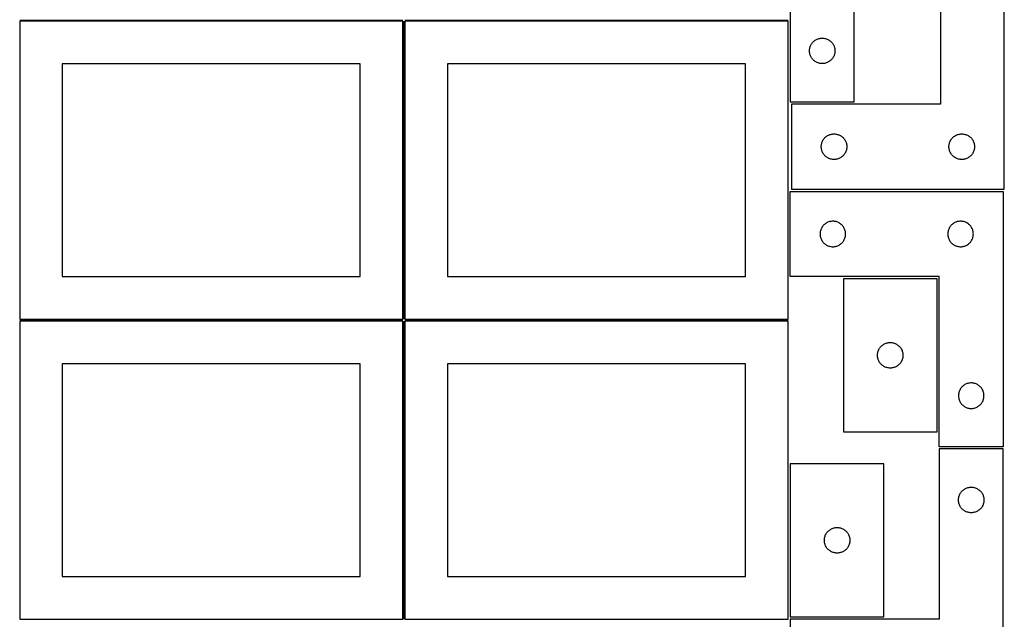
# Model space of a CAD drawing. Header units: millimetres. Extents: x 7 to 1243, y 7 to 2493.
# Tile 4 of 15: x 550 to 1243, y 429 to 852. Entities that reach past the tile are written whole.
import ezdxf

# ---------------------------------------------------------------- set-up
doc = ezdxf.new("R2010")
doc.units = ezdxf.units.MM
doc.layers.add('COMMON', color=5, linetype='CONTINUOUS', true_color=0x0000ff)
doc.layers.add('CUT', color=7, linetype='CONTINUOUS', true_color=0x000000)

msp = doc.modelspace()

# ---------------------------------------------------------------- linework, layer by layer
at = {"layer": 'COMMON'}
for p, q in [((549.583739, 851.791933), (819.583739, 851.791933)), ((820.333739, 851.041933), (820.333739, 641.062898)), ((821.08374, 851.812898), (1091.08374, 851.812898)), ((549.583739, 640.291932), (819.583739, 640.291932)), ((820.333739, 639.541932), (820.333739, 429.562897)), ((821.08374, 640.312897), (1091.08374, 640.312897))]:
    msp.add_line(p, q, dxfattribs=at)
at = {"layer": 'CUT'}
for p, q in [((1092.604729, 974.198514), (1092.604729, 794.198514)), ((1137.604729, 794.198514), (1137.604729, 914.198514)), ((1198.42132, 912.641329), (1198.42132, 792.641329)), ((1243.42132, 732.641329), (1243.42132, 912.641329)), ((819.583739, 851.041933), (549.583739, 851.041933)), ((549.583739, 851.041933), (549.583739, 641.041933)), ((819.583739, 641.041933), (819.583739, 851.041933)), ((1091.08374, 851.062898), (821.08374, 851.062898)), ((821.08374, 851.062898), (821.08374, 641.062898)), ((1091.08374, 641.062898), (1091.08374, 851.062898)), ((1106.411397, 832.527885), (1106.582358, 833.091469)), ((1106.582358, 833.091469), (1106.789813, 833.642665)), ((1106.789813, 833.642665), (1107.032874, 834.179112)), ((1107.032874, 834.179112), (1107.310501, 834.698514)), ((1107.310501, 834.698514), (1107.621503, 835.198646)), ((1107.621503, 835.198646), (1107.964549, 835.677366)), ((1107.964549, 835.677366), (1108.338171, 836.132626)), ((1108.338171, 836.132626), (1108.740768, 836.562475)), ((1108.740768, 836.562475), (1109.170617, 836.965072)), ((1109.170617, 836.965072), (1109.625876, 837.338694)), ((1109.625876, 837.338694), (1110.104597, 837.68174)), ((1110.104597, 837.68174), (1110.604729, 837.992742)), ((1110.604729, 837.992742), (1111.124131, 838.270368)), ((1111.124131, 838.270368), (1111.660578, 838.513429)), ((1111.660578, 838.513429), (1112.211774, 838.720885)), ((1112.211774, 838.720885), (1112.775358, 838.891846)), ((1112.775358, 838.891846), (1113.348916, 839.025581)), ((1113.348916, 839.025581), (1113.929993, 839.121517)), ((1113.929993, 839.121517), (1114.516101, 839.179244)), ((1114.516101, 839.179244), (1115.104729, 839.198514)), ((1115.104729, 839.198514), (1115.693357, 839.179244)), ((1115.693357, 839.179244), (1116.279465, 839.121517)), ((1116.279465, 839.121517), (1116.860542, 839.025581)), ((1116.860542, 839.025581), (1117.434101, 838.891846)), ((1117.434101, 838.891846), (1117.997684, 838.720885)), ((1117.997684, 838.720885), (1118.54888, 838.513429)), ((1118.54888, 838.513429), (1119.085327, 838.270368)), ((1119.085327, 838.270368), (1119.604729, 837.992742)), ((1119.604729, 837.992742), (1120.104861, 837.68174)), ((1120.104861, 837.68174), (1120.583582, 837.338694)), ((1120.583582, 837.338694), (1121.038841, 836.965072)), ((1121.038841, 836.965072), (1121.46869, 836.562475)), ((1121.46869, 836.562475), (1121.871287, 836.132626)), ((1121.871287, 836.132626), (1122.244909, 835.677366)), ((1122.244909, 835.677366), (1122.587956, 835.198646)), ((1122.587956, 835.198646), (1122.898958, 834.698514)), ((1122.898958, 834.698514), (1123.176584, 834.179112)), ((1123.176584, 834.179112), (1123.419645, 833.642665)), ((1123.419645, 833.642665), (1123.6271, 833.091469)), ((1123.6271, 833.091469), (1123.798062, 832.527885)), ((1106.104729, 830.198514), (1106.123999, 830.787142)), ((1106.123999, 829.609885), (1106.104729, 830.198514)), ((1106.123999, 830.787142), (1106.181725, 831.373249)), ((1106.181725, 829.023778), (1106.123999, 829.609885)), ((1106.181725, 831.373249), (1106.277662, 831.954327)), ((1106.277662, 828.442701), (1106.181725, 829.023778)), ((1106.277662, 831.954327), (1106.411397, 832.527885)), ((1106.411397, 827.869142), (1106.277662, 828.442701)), ((1106.582358, 827.305558), (1106.411397, 827.869142)), ((1106.789813, 826.754363), (1106.582358, 827.305558)), ((1107.032874, 826.217915), (1106.789813, 826.754363)), ((1107.310501, 825.698514), (1107.032874, 826.217915)), ((1107.621503, 825.198382), (1107.310501, 825.698514)), ((1122.898958, 825.698514), (1122.587956, 825.198382)), ((1123.176584, 826.217915), (1122.898958, 825.698514)), ((1123.419645, 826.754363), (1123.176584, 826.217915)), ((1123.6271, 827.305558), (1123.419645, 826.754363)), ((1123.798062, 827.869142), (1123.6271, 827.305558)), ((1123.798062, 832.527885), (1123.931797, 831.954327)), ((1123.931797, 828.442701), (1123.798062, 827.869142)), ((1123.931797, 831.954327), (1124.027733, 831.373249)), ((1124.027733, 829.023778), (1123.931797, 828.442701)), ((1124.027733, 831.373249), (1124.085459, 830.787142)), ((1124.085459, 829.609885), (1124.027733, 829.023778)), ((1124.085459, 830.787142), (1124.104729, 830.198514)), ((1124.104729, 830.198514), (1124.085459, 829.609885)), ((789.583739, 821.041933), (579.583739, 821.041933)), ((579.583739, 821.041933), (579.583739, 671.041933)), ((789.583739, 671.041933), (789.583739, 821.041933)), ((1061.08374, 821.062898), (851.08374, 821.062898)), ((851.08374, 821.062898), (851.08374, 671.062898)), ((1061.08374, 671.062898), (1061.08374, 821.062898)), ((1107.964549, 824.719661), (1107.621503, 825.198382)), ((1108.338171, 824.264401), (1107.964549, 824.719661)), ((1108.740768, 823.834553), (1108.338171, 824.264401)), ((1109.170617, 823.431955), (1108.740768, 823.834553)), ((1109.625876, 823.058334), (1109.170617, 823.431955)), ((1110.104597, 822.715287), (1109.625876, 823.058334)), ((1110.604729, 822.404285), (1110.104597, 822.715287)), ((1111.124131, 822.126659), (1110.604729, 822.404285)), ((1111.660578, 821.883598), (1111.124131, 822.126659)), ((1112.211774, 821.676142), (1111.660578, 821.883598)), ((1112.775358, 821.505181), (1112.211774, 821.676142)), ((1113.348916, 821.371446), (1112.775358, 821.505181)), ((1113.929993, 821.27551), (1113.348916, 821.371446)), ((1114.516101, 821.217783), (1113.929993, 821.27551)), ((1115.104729, 821.198514), (1114.516101, 821.217783)), ((1115.693357, 821.217783), (1115.104729, 821.198514)), ((1116.279465, 821.27551), (1115.693357, 821.217783)), ((1116.860542, 821.371446), (1116.279465, 821.27551)), ((1117.434101, 821.505181), (1116.860542, 821.371446)), ((1117.997684, 821.676142), (1117.434101, 821.505181)), ((1118.54888, 821.883598), (1117.997684, 821.676142)), ((1119.085327, 822.126659), (1118.54888, 821.883598)), ((1119.604729, 822.404285), (1119.085327, 822.126659)), ((1120.104861, 822.715287), (1119.604729, 822.404285)), ((1120.583582, 823.058334), (1120.104861, 822.715287)), ((1121.038841, 823.431955), (1120.583582, 823.058334)), ((1121.46869, 823.834553), (1121.038841, 823.431955)), ((1121.871287, 824.264401), (1121.46869, 823.834553)), ((1122.244909, 824.719661), (1121.871287, 824.264401)), ((1122.587956, 825.198382), (1122.244909, 824.719661)), ((1092.604729, 794.198514), (1137.604729, 794.198514)), ((1198.42132, 792.641329), (1093.42132, 792.641329)), ((1093.42132, 792.641329), (1093.42132, 732.641329)), ((1118.421188, 770.124555), (1118.92132, 770.435557)), ((1118.92132, 770.435557), (1119.440722, 770.713183)), ((1119.440722, 770.713183), (1119.977169, 770.956244)), ((1119.977169, 770.956244), (1120.528365, 771.1637)), ((1120.528365, 771.1637), (1121.091949, 771.334661)), ((1121.091949, 771.334661), (1121.665507, 771.468396)), ((1121.665507, 771.468396), (1122.246585, 771.564332)), ((1122.246585, 771.564332), (1122.832692, 771.622059)), ((1122.832692, 771.622059), (1123.42132, 771.641329)), ((1123.42132, 771.641329), (1124.009948, 771.622059)), ((1124.009948, 771.622059), (1124.596056, 771.564332)), ((1124.596056, 771.564332), (1125.177133, 771.468396)), ((1125.177133, 771.468396), (1125.750692, 771.334661)), ((1125.750692, 771.334661), (1126.314275, 771.1637)), ((1126.314275, 771.1637), (1126.865471, 770.956244)), ((1126.865471, 770.956244), (1127.401918, 770.713183)), ((1127.401918, 770.713183), (1127.92132, 770.435557)), ((1127.92132, 770.435557), (1128.421452, 770.124555)), ((1208.421188, 770.124555), (1208.92132, 770.435557)), ((1208.92132, 770.435557), (1209.440722, 770.713183)), ((1209.440722, 770.713183), (1209.977169, 770.956244)), ((1209.977169, 770.956244), (1210.528365, 771.1637)), ((1210.528365, 771.1637), (1211.091949, 771.334661)), ((1211.091949, 771.334661), (1211.665507, 771.468396)), ((1211.665507, 771.468396), (1212.246585, 771.564332)), ((1212.246585, 771.564332), (1212.832692, 771.622059)), ((1212.832692, 771.622059), (1213.42132, 771.641329)), ((1213.42132, 771.641329), (1214.009948, 771.622059)), ((1214.009948, 771.622059), (1214.596056, 771.564332)), ((1214.596056, 771.564332), (1215.177133, 771.468396)), ((1215.177133, 771.468396), (1215.750692, 771.334661)), ((1215.750692, 771.334661), (1216.314275, 771.1637)), ((1216.314275, 771.1637), (1216.865471, 770.956244)), ((1216.865471, 770.956244), (1217.401918, 770.713183)), ((1217.401918, 770.713183), (1217.92132, 770.435557)), ((1217.92132, 770.435557), (1218.421452, 770.124555)), ((1114.42132, 762.641329), (1114.44059, 763.229957)), ((1114.44059, 763.229957), (1114.498317, 763.816064)), ((1114.498317, 763.816064), (1114.594253, 764.397141)), ((1114.594253, 764.397141), (1114.727988, 764.9707)), ((1114.727988, 764.9707), (1114.898949, 765.534284)), ((1114.898949, 765.534284), (1115.106404, 766.085479)), ((1115.106404, 766.085479), (1115.349466, 766.621927)), ((1115.349466, 766.621927), (1115.627092, 767.141329)), ((1115.627092, 767.141329), (1115.938094, 767.641461)), ((1115.938094, 767.641461), (1116.28114, 768.120181)), ((1116.28114, 768.120181), (1116.654762, 768.575441)), ((1116.654762, 768.575441), (1117.057359, 769.00529)), ((1117.057359, 769.00529), (1117.487208, 769.407887)), ((1117.487208, 769.407887), (1117.942467, 769.781509)), ((1117.942467, 769.781509), (1118.421188, 770.124555)), ((1128.421452, 770.124555), (1128.900173, 769.781509)), ((1128.900173, 769.781509), (1129.355433, 769.407887)), ((1129.355433, 769.407887), (1129.785281, 769.00529)), ((1129.785281, 769.00529), (1130.187879, 768.575441)), ((1130.187879, 768.575441), (1130.5615, 768.120181)), ((1130.5615, 768.120181), (1130.904547, 767.641461)), ((1130.904547, 767.641461), (1131.215549, 767.141329)), ((1131.215549, 767.141329), (1131.493175, 766.621927)), ((1131.493175, 766.621927), (1131.736236, 766.085479)), ((1131.736236, 766.085479), (1131.943691, 765.534284)), ((1131.943691, 765.534284), (1132.114653, 764.9707)), ((1132.114653, 764.9707), (1132.248388, 764.397141)), ((1132.248388, 764.397141), (1132.344324, 763.816064)), ((1132.344324, 763.816064), (1132.402051, 763.229957)), ((1132.402051, 763.229957), (1132.42132, 762.641329)), ((1204.42132, 762.641329), (1204.44059, 763.229957)), ((1204.44059, 763.229957), (1204.498317, 763.816064)), ((1204.498317, 763.816064), (1204.594253, 764.397141)), ((1204.594253, 764.397141), (1204.727988, 764.9707)), ((1204.727988, 764.9707), (1204.898949, 765.534284)), ((1204.898949, 765.534284), (1205.106404, 766.085479)), ((1205.106404, 766.085479), (1205.349466, 766.621927)), ((1205.349466, 766.621927), (1205.627092, 767.141329)), ((1205.627092, 767.141329), (1205.938094, 767.641461)), ((1205.938094, 767.641461), (1206.28114, 768.120181)), ((1206.28114, 768.120181), (1206.654762, 768.575441)), ((1206.654762, 768.575441), (1207.057359, 769.00529)), ((1207.057359, 769.00529), (1207.487208, 769.407887)), ((1207.487208, 769.407887), (1207.942467, 769.781509)), ((1207.942467, 769.781509), (1208.421188, 770.124555)), ((1218.421452, 770.124555), (1218.900173, 769.781509)), ((1218.900173, 769.781509), (1219.355433, 769.407887)), ((1219.355433, 769.407887), (1219.785281, 769.00529)), ((1219.785281, 769.00529), (1220.187879, 768.575441)), ((1220.187879, 768.575441), (1220.5615, 768.120181)), ((1220.5615, 768.120181), (1220.904547, 767.641461)), ((1220.904547, 767.641461), (1221.215549, 767.141329)), ((1221.215549, 767.141329), (1221.493175, 766.621927)), ((1221.493175, 766.621927), (1221.736236, 766.085479)), ((1221.736236, 766.085479), (1221.943691, 765.534284)), ((1221.943691, 765.534284), (1222.114653, 764.9707)), ((1222.114653, 764.9707), (1222.248388, 764.397141)), ((1222.248388, 764.397141), (1222.344324, 763.816064)), ((1222.344324, 763.816064), (1222.402051, 763.229957)), ((1222.402051, 763.229957), (1222.42132, 762.641329)), ((1114.44059, 762.0527), (1114.42132, 762.641329)), ((1114.498317, 761.466593), (1114.44059, 762.0527)), ((1114.594253, 760.885516), (1114.498317, 761.466593)), ((1114.727988, 760.311957), (1114.594253, 760.885516)), ((1114.898949, 759.748373), (1114.727988, 760.311957)), ((1115.106404, 759.197178), (1114.898949, 759.748373)), ((1115.349466, 758.66073), (1115.106404, 759.197178)), ((1115.627092, 758.141329), (1115.349466, 758.66073)), ((1115.938094, 757.641196), (1115.627092, 758.141329)), ((1116.28114, 757.162476), (1115.938094, 757.641196)), ((1116.654762, 756.707216), (1116.28114, 757.162476)), ((1117.057359, 756.277367), (1116.654762, 756.707216)), ((1130.187879, 756.707216), (1129.785281, 756.277367)), ((1130.5615, 757.162476), (1130.187879, 756.707216)), ((1130.904547, 757.641196), (1130.5615, 757.162476)), ((1131.215549, 758.141329), (1130.904547, 757.641196)), ((1131.493175, 758.66073), (1131.215549, 758.141329)), ((1131.736236, 759.197178), (1131.493175, 758.66073)), ((1131.943691, 759.748373), (1131.736236, 759.197178)), ((1132.114653, 760.311957), (1131.943691, 759.748373)), ((1132.248388, 760.885516), (1132.114653, 760.311957)), ((1132.344324, 761.466593), (1132.248388, 760.885516)), ((1132.402051, 762.0527), (1132.344324, 761.466593)), ((1132.42132, 762.641329), (1132.402051, 762.0527)), ((1204.44059, 762.0527), (1204.42132, 762.641329)), ((1204.498317, 761.466593), (1204.44059, 762.0527)), ((1204.594253, 760.885516), (1204.498317, 761.466593)), ((1204.727988, 760.311957), (1204.594253, 760.885516)), ((1204.898949, 759.748373), (1204.727988, 760.311957)), ((1205.106404, 759.197178), (1204.898949, 759.748373)), ((1205.349466, 758.66073), (1205.106404, 759.197178)), ((1205.627092, 758.141329), (1205.349466, 758.66073)), ((1205.938094, 757.641196), (1205.627092, 758.141329)), ((1206.28114, 757.162476), (1205.938094, 757.641196)), ((1206.654762, 756.707216), (1206.28114, 757.162476)), ((1207.057359, 756.277367), (1206.654762, 756.707216)), ((1220.187879, 756.707216), (1219.785281, 756.277367)), ((1220.5615, 757.162476), (1220.187879, 756.707216)), ((1220.904547, 757.641196), (1220.5615, 757.162476)), ((1221.215549, 758.141329), (1220.904547, 757.641196)), ((1221.493175, 758.66073), (1221.215549, 758.141329)), ((1221.736236, 759.197178), (1221.493175, 758.66073)), ((1221.943691, 759.748373), (1221.736236, 759.197178)), ((1222.114653, 760.311957), (1221.943691, 759.748373)), ((1222.248388, 760.885516), (1222.114653, 760.311957)), ((1222.344324, 761.466593), (1222.248388, 760.885516)), ((1222.402051, 762.0527), (1222.344324, 761.466593)), ((1222.42132, 762.641329), (1222.402051, 762.0527)), ((1117.487208, 755.87477), (1117.057359, 756.277367)), ((1117.942467, 755.501148), (1117.487208, 755.87477)), ((1118.421188, 755.158102), (1117.942467, 755.501148)), ((1118.92132, 754.8471), (1118.421188, 755.158102)), ((1119.440722, 754.569474), (1118.92132, 754.8471)), ((1119.977169, 754.326413), (1119.440722, 754.569474)), ((1120.528365, 754.118957), (1119.977169, 754.326413)), ((1121.091949, 753.947996), (1120.528365, 754.118957)), ((1121.665507, 753.814261), (1121.091949, 753.947996)), ((1122.246585, 753.718325), (1121.665507, 753.814261)), ((1122.832692, 753.660598), (1122.246585, 753.718325)), ((1123.42132, 753.641329), (1122.832692, 753.660598)), ((1124.009948, 753.660598), (1123.42132, 753.641329)), ((1124.596056, 753.718325), (1124.009948, 753.660598)), ((1125.177133, 753.814261), (1124.596056, 753.718325)), ((1125.750692, 753.947996), (1125.177133, 753.814261)), ((1126.314275, 754.118957), (1125.750692, 753.947996)), ((1126.865471, 754.326413), (1126.314275, 754.118957)), ((1127.401918, 754.569474), (1126.865471, 754.326413)), ((1127.92132, 754.8471), (1127.401918, 754.569474)), ((1128.421452, 755.158102), (1127.92132, 754.8471)), ((1128.900173, 755.501148), (1128.421452, 755.158102)), ((1129.355433, 755.87477), (1128.900173, 755.501148)), ((1129.785281, 756.277367), (1129.355433, 755.87477)), ((1207.487208, 755.87477), (1207.057359, 756.277367)), ((1207.942467, 755.501148), (1207.487208, 755.87477)), ((1208.421188, 755.158102), (1207.942467, 755.501148)), ((1208.92132, 754.8471), (1208.421188, 755.158102)), ((1209.440722, 754.569474), (1208.92132, 754.8471)), ((1209.977169, 754.326413), (1209.440722, 754.569474)), ((1210.528365, 754.118957), (1209.977169, 754.326413)), ((1211.091949, 753.947996), (1210.528365, 754.118957)), ((1211.665507, 753.814261), (1211.091949, 753.947996)), ((1212.246585, 753.718325), (1211.665507, 753.814261)), ((1212.832692, 753.660598), (1212.246585, 753.718325)), ((1213.42132, 753.641329), (1212.832692, 753.660598)), ((1214.009948, 753.660598), (1213.42132, 753.641329)), ((1214.596056, 753.718325), (1214.009948, 753.660598)), ((1215.177133, 753.814261), (1214.596056, 753.718325)), ((1215.750692, 753.947996), (1215.177133, 753.814261)), ((1216.314275, 754.118957), (1215.750692, 753.947996)), ((1216.865471, 754.326413), (1216.314275, 754.118957)), ((1217.401918, 754.569474), (1216.865471, 754.326413)), ((1217.92132, 754.8471), (1217.401918, 754.569474)), ((1218.421452, 755.158102), (1217.92132, 754.8471)), ((1218.900173, 755.501148), (1218.421452, 755.158102)), ((1219.355433, 755.87477), (1218.900173, 755.501148)), ((1219.785281, 756.277367), (1219.355433, 755.87477)), ((1092.604729, 671.083838), (1092.604729, 731.083838)), ((1092.604729, 731.083838), (1242.604729, 731.083838)), ((1093.42132, 732.641329), (1243.42132, 732.641329)), ((1242.604729, 731.083838), (1242.604729, 551.083838)), ((1116.670617, 707.850396), (1116.240768, 707.447799)), ((1117.125876, 708.224018), (1116.670617, 707.850396)), ((1117.604597, 708.567065), (1117.125876, 708.224018)), ((1118.104729, 708.878067), (1117.604597, 708.567065)), ((1118.624131, 709.155693), (1118.104729, 708.878067)), ((1119.160578, 709.398754), (1118.624131, 709.155693)), ((1119.711774, 709.606209), (1119.160578, 709.398754)), ((1120.275358, 709.777171), (1119.711774, 709.606209)), ((1120.848916, 709.910906), (1120.275358, 709.777171)), ((1121.429993, 710.006842), (1120.848916, 709.910906)), ((1122.016101, 710.064569), (1121.429993, 710.006842)), ((1122.604729, 710.083838), (1122.016101, 710.064569)), ((1123.193357, 710.064569), (1122.604729, 710.083838)), ((1123.779465, 710.006842), (1123.193357, 710.064569)), ((1124.360542, 709.910906), (1123.779465, 710.006842)), ((1124.934101, 709.777171), (1124.360542, 709.910906)), ((1125.497684, 709.606209), (1124.934101, 709.777171)), ((1126.04888, 709.398754), (1125.497684, 709.606209)), ((1126.585327, 709.155693), (1126.04888, 709.398754)), ((1127.104729, 708.878067), (1126.585327, 709.155693)), ((1127.604861, 708.567065), (1127.104729, 708.878067)), ((1128.083582, 708.224018), (1127.604861, 708.567065)), ((1128.538841, 707.850396), (1128.083582, 708.224018)), ((1128.96869, 707.447799), (1128.538841, 707.850396)), ((1206.670617, 707.850396), (1206.240768, 707.447799)), ((1207.125876, 708.224018), (1206.670617, 707.850396)), ((1207.604597, 708.567065), (1207.125876, 708.224018)), ((1208.104729, 708.878067), (1207.604597, 708.567065)), ((1208.624131, 709.155693), (1208.104729, 708.878067)), ((1209.160578, 709.398754), (1208.624131, 709.155693)), ((1209.711774, 709.606209), (1209.160578, 709.398754)), ((1210.275358, 709.777171), (1209.711774, 709.606209)), ((1210.848916, 709.910906), (1210.275358, 709.777171)), ((1211.429993, 710.006842), (1210.848916, 709.910906)), ((1212.016101, 710.064569), (1211.429993, 710.006842)), ((1212.604729, 710.083838), (1212.016101, 710.064569)), ((1213.193357, 710.064569), (1212.604729, 710.083838)), ((1213.779465, 710.006842), (1213.193357, 710.064569)), ((1214.360542, 709.910906), (1213.779465, 710.006842)), ((1214.934101, 709.777171), (1214.360542, 709.910906)), ((1215.497684, 709.606209), (1214.934101, 709.777171)), ((1216.04888, 709.398754), (1215.497684, 709.606209)), ((1216.585327, 709.155693), (1216.04888, 709.398754)), ((1217.104729, 708.878067), (1216.585327, 709.155693)), ((1217.604861, 708.567065), (1217.104729, 708.878067)), ((1218.083582, 708.224018), (1217.604861, 708.567065)), ((1218.538841, 707.850396), (1218.083582, 708.224018)), ((1218.96869, 707.447799), (1218.538841, 707.850396)), ((1113.623999, 701.672466), (1113.604729, 701.083838)), ((1113.604729, 701.083838), (1113.623999, 700.49521)), ((1113.681725, 702.258574), (1113.623999, 701.672466)), ((1113.777662, 702.839651), (1113.681725, 702.258574)), ((1113.911397, 703.41321), (1113.777662, 702.839651)), ((1114.082358, 703.976793), (1113.911397, 703.41321)), ((1114.289813, 704.527989), (1114.082358, 703.976793)), ((1114.532874, 705.064436), (1114.289813, 704.527989)), ((1114.810501, 705.583838), (1114.532874, 705.064436)), ((1115.121503, 706.08397), (1114.810501, 705.583838)), ((1115.464549, 706.562691), (1115.121503, 706.08397)), ((1115.838171, 707.017951), (1115.464549, 706.562691)), ((1116.240768, 707.447799), (1115.838171, 707.017951)), ((1129.371287, 707.017951), (1128.96869, 707.447799)), ((1129.744909, 706.562691), (1129.371287, 707.017951)), ((1130.087956, 706.08397), (1129.744909, 706.562691)), ((1130.398958, 705.583838), (1130.087956, 706.08397)), ((1130.676584, 705.064436), (1130.398958, 705.583838)), ((1130.919645, 704.527989), (1130.676584, 705.064436)), ((1131.1271, 703.976793), (1130.919645, 704.527989)), ((1131.298062, 703.41321), (1131.1271, 703.976793)), ((1131.431797, 702.839651), (1131.298062, 703.41321)), ((1131.527733, 702.258574), (1131.431797, 702.839651)), ((1131.585459, 701.672466), (1131.527733, 702.258574)), ((1131.604729, 701.083838), (1131.585459, 701.672466)), ((1131.585459, 700.49521), (1131.604729, 701.083838)), ((1203.623999, 701.672466), (1203.604729, 701.083838)), ((1203.604729, 701.083838), (1203.623999, 700.49521)), ((1203.681725, 702.258574), (1203.623999, 701.672466)), ((1203.777662, 702.839651), (1203.681725, 702.258574)), ((1203.911397, 703.41321), (1203.777662, 702.839651)), ((1204.082358, 703.976793), (1203.911397, 703.41321)), ((1204.289813, 704.527989), (1204.082358, 703.976793)), ((1204.532874, 705.064436), (1204.289813, 704.527989)), ((1204.810501, 705.583838), (1204.532874, 705.064436)), ((1205.121503, 706.08397), (1204.810501, 705.583838)), ((1205.464549, 706.562691), (1205.121503, 706.08397)), ((1205.838171, 707.017951), (1205.464549, 706.562691)), ((1206.240768, 707.447799), (1205.838171, 707.017951)), ((1219.371287, 707.017951), (1218.96869, 707.447799)), ((1219.744909, 706.562691), (1219.371287, 707.017951)), ((1220.087956, 706.08397), (1219.744909, 706.562691)), ((1220.398958, 705.583838), (1220.087956, 706.08397)), ((1220.676584, 705.064436), (1220.398958, 705.583838)), ((1220.919645, 704.527989), (1220.676584, 705.064436)), ((1221.1271, 703.976793), (1220.919645, 704.527989)), ((1221.298062, 703.41321), (1221.1271, 703.976793)), ((1221.431797, 702.839651), (1221.298062, 703.41321)), ((1221.527733, 702.258574), (1221.431797, 702.839651)), ((1221.585459, 701.672466), (1221.527733, 702.258574)), ((1221.604729, 701.083838), (1221.585459, 701.672466)), ((1221.585459, 700.49521), (1221.604729, 701.083838)), ((1113.623999, 700.49521), (1113.681725, 699.909102)), ((1113.681725, 699.909102), (1113.777662, 699.328025)), ((1113.777662, 699.328025), (1113.911397, 698.754467)), ((1113.911397, 698.754467), (1114.082358, 698.190883)), ((1114.082358, 698.190883), (1114.289813, 697.639687)), ((1114.289813, 697.639687), (1114.532874, 697.10324)), ((1114.532874, 697.10324), (1114.810501, 696.583838)), ((1114.810501, 696.583838), (1115.121503, 696.083706)), ((1115.121503, 696.083706), (1115.464549, 695.604985)), ((1115.464549, 695.604985), (1115.838171, 695.149726)), ((1115.838171, 695.149726), (1116.240768, 694.719877)), ((1116.240768, 694.719877), (1116.670617, 694.31728)), ((1116.670617, 694.31728), (1117.125876, 693.943658)), ((1117.125876, 693.943658), (1117.604597, 693.600612)), ((1127.604861, 693.600612), (1128.083582, 693.943658)), ((1128.083582, 693.943658), (1128.538841, 694.31728)), ((1128.538841, 694.31728), (1128.96869, 694.719877)), ((1128.96869, 694.719877), (1129.371287, 695.149726)), ((1129.371287, 695.149726), (1129.744909, 695.604985)), ((1129.744909, 695.604985), (1130.087956, 696.083706)), ((1130.087956, 696.083706), (1130.398958, 696.583838)), ((1130.398958, 696.583838), (1130.676584, 697.10324)), ((1130.676584, 697.10324), (1130.919645, 697.639687)), ((1130.919645, 697.639687), (1131.1271, 698.190883)), ((1131.1271, 698.190883), (1131.298062, 698.754467)), ((1131.298062, 698.754467), (1131.431797, 699.328025)), ((1131.431797, 699.328025), (1131.527733, 699.909102)), ((1131.527733, 699.909102), (1131.585459, 700.49521)), ((1203.623999, 700.49521), (1203.681725, 699.909102)), ((1203.681725, 699.909102), (1203.777662, 699.328025)), ((1203.777662, 699.328025), (1203.911397, 698.754467)), ((1203.911397, 698.754467), (1204.082358, 698.190883)), ((1204.082358, 698.190883), (1204.289813, 697.639687)), ((1204.289813, 697.639687), (1204.532874, 697.10324)), ((1204.532874, 697.10324), (1204.810501, 696.583838)), ((1204.810501, 696.583838), (1205.121503, 696.083706)), ((1205.121503, 696.083706), (1205.464549, 695.604985)), ((1205.464549, 695.604985), (1205.838171, 695.149726)), ((1205.838171, 695.149726), (1206.240768, 694.719877)), ((1206.240768, 694.719877), (1206.670617, 694.31728)), ((1206.670617, 694.31728), (1207.125876, 693.943658)), ((1207.125876, 693.943658), (1207.604597, 693.600612)), ((1217.604861, 693.600612), (1218.083582, 693.943658)), ((1218.083582, 693.943658), (1218.538841, 694.31728)), ((1218.538841, 694.31728), (1218.96869, 694.719877)), ((1218.96869, 694.719877), (1219.371287, 695.149726)), ((1219.371287, 695.149726), (1219.744909, 695.604985)), ((1219.744909, 695.604985), (1220.087956, 696.083706)), ((1220.087956, 696.083706), (1220.398958, 696.583838)), ((1220.398958, 696.583838), (1220.676584, 697.10324)), ((1220.676584, 697.10324), (1220.919645, 697.639687)), ((1220.919645, 697.639687), (1221.1271, 698.190883)), ((1221.1271, 698.190883), (1221.298062, 698.754467)), ((1221.298062, 698.754467), (1221.431797, 699.328025)), ((1221.431797, 699.328025), (1221.527733, 699.909102)), ((1221.527733, 699.909102), (1221.585459, 700.49521)), ((1117.604597, 693.600612), (1118.104729, 693.28961)), ((1118.104729, 693.28961), (1118.624131, 693.011984)), ((1118.624131, 693.011984), (1119.160578, 692.768922)), ((1119.160578, 692.768922), (1119.711774, 692.561467)), ((1119.711774, 692.561467), (1120.275358, 692.390506)), ((1120.275358, 692.390506), (1120.848916, 692.256771)), ((1120.848916, 692.256771), (1121.429993, 692.160834)), ((1121.429993, 692.160834), (1122.016101, 692.103108)), ((1122.016101, 692.103108), (1122.604729, 692.083838)), ((1122.604729, 692.083838), (1123.193357, 692.103108)), ((1123.193357, 692.103108), (1123.779465, 692.160834)), ((1123.779465, 692.160834), (1124.360542, 692.256771)), ((1124.360542, 692.256771), (1124.934101, 692.390506)), ((1124.934101, 692.390506), (1125.497684, 692.561467)), ((1125.497684, 692.561467), (1126.04888, 692.768922)), ((1126.04888, 692.768922), (1126.585327, 693.011984)), ((1126.585327, 693.011984), (1127.104729, 693.28961)), ((1127.104729, 693.28961), (1127.604861, 693.600612)), ((1207.604597, 693.600612), (1208.104729, 693.28961)), ((1208.104729, 693.28961), (1208.624131, 693.011984)), ((1208.624131, 693.011984), (1209.160578, 692.768922)), ((1209.160578, 692.768922), (1209.711774, 692.561467)), ((1209.711774, 692.561467), (1210.275358, 692.390506)), ((1210.275358, 692.390506), (1210.848916, 692.256771)), ((1210.848916, 692.256771), (1211.429993, 692.160834)), ((1211.429993, 692.160834), (1212.016101, 692.103108)), ((1212.016101, 692.103108), (1212.604729, 692.083838)), ((1212.604729, 692.083838), (1213.193357, 692.103108)), ((1213.193357, 692.103108), (1213.779465, 692.160834)), ((1213.779465, 692.160834), (1214.360542, 692.256771)), ((1214.360542, 692.256771), (1214.934101, 692.390506)), ((1214.934101, 692.390506), (1215.497684, 692.561467)), ((1215.497684, 692.561467), (1216.04888, 692.768922)), ((1216.04888, 692.768922), (1216.585327, 693.011984)), ((1216.585327, 693.011984), (1217.104729, 693.28961)), ((1217.104729, 693.28961), (1217.604861, 693.600612)), ((579.583739, 671.041933), (789.583739, 671.041933)), ((851.08374, 671.062898), (1061.08374, 671.062898)), ((1197.604729, 671.083838), (1092.604729, 671.083838)), ((1196.018805, 669.558992), (1130.018805, 669.558992)), ((1130.018805, 669.558992), (1130.018805, 561.558992)), ((1196.018805, 561.558992), (1196.018805, 669.558992)), ((1197.604729, 551.083838), (1197.604729, 671.083838)), ((549.583739, 641.041933), (819.583739, 641.041933)), ((819.583739, 639.541932), (549.583739, 639.541932)), ((549.583739, 639.541932), (549.583739, 429.541932)), ((819.583739, 429.541932), (819.583739, 639.541932)), ((821.08374, 641.062898), (1091.08374, 641.062898)), ((1091.08374, 639.562897), (821.08374, 639.562897)), ((821.08374, 639.562897), (821.08374, 429.562897)), ((1091.08374, 429.562897), (1091.08374, 639.562897)), ((1161.262992, 624.38606), (1161.844069, 624.481996)), ((1161.844069, 624.481996), (1162.430177, 624.539722)), ((1162.430177, 624.539722), (1163.018805, 624.558992)), ((1163.018805, 624.558992), (1163.607433, 624.539722)), ((1163.607433, 624.539722), (1164.193541, 624.481996)), ((1164.193541, 624.481996), (1164.774618, 624.38606)), ((1154.191737, 617.314805), (1154.325472, 617.888363)), ((1154.325472, 617.888363), (1154.496434, 618.451947)), ((1154.496434, 618.451947), (1154.703889, 619.003143)), ((1154.703889, 619.003143), (1154.94695, 619.53959)), ((1154.94695, 619.53959), (1155.224576, 620.058992)), ((1155.224576, 620.058992), (1155.535578, 620.559124)), ((1155.535578, 620.559124), (1155.878625, 621.037845)), ((1155.878625, 621.037845), (1156.252247, 621.493104)), ((1156.252247, 621.493104), (1156.654844, 621.922953)), ((1156.654844, 621.922953), (1157.084693, 622.32555)), ((1157.084693, 622.32555), (1157.539952, 622.699172)), ((1157.539952, 622.699172), (1158.018673, 623.042219)), ((1158.018673, 623.042219), (1158.518805, 623.353221)), ((1158.518805, 623.353221), (1159.038207, 623.630847)), ((1159.038207, 623.630847), (1159.574654, 623.873908)), ((1159.574654, 623.873908), (1160.12585, 624.081363)), ((1160.12585, 624.081363), (1160.689433, 624.252325)), ((1160.689433, 624.252325), (1161.262992, 624.38606)), ((1164.774618, 624.38606), (1165.348176, 624.252325)), ((1165.348176, 624.252325), (1165.91176, 624.081363)), ((1165.91176, 624.081363), (1166.462956, 623.873908)), ((1166.462956, 623.873908), (1166.999403, 623.630847)), ((1166.999403, 623.630847), (1167.518805, 623.353221)), ((1167.518805, 623.353221), (1168.018937, 623.042219)), ((1168.018937, 623.042219), (1168.497658, 622.699172)), ((1168.497658, 622.699172), (1168.952917, 622.32555)), ((1168.952917, 622.32555), (1169.382766, 621.922953)), ((1169.382766, 621.922953), (1169.785363, 621.493104)), ((1169.785363, 621.493104), (1170.158985, 621.037845)), ((1170.158985, 621.037845), (1170.502031, 620.559124)), ((1170.502031, 620.559124), (1170.813033, 620.058992)), ((1170.813033, 620.058992), (1171.09066, 619.53959)), ((1171.09066, 619.53959), (1171.333721, 619.003143)), ((1171.333721, 619.003143), (1171.541176, 618.451947)), ((1171.541176, 618.451947), (1171.712137, 617.888363)), ((1171.712137, 617.888363), (1171.845872, 617.314805)), ((1154.018805, 615.558992), (1154.038075, 616.14762)), ((1154.038075, 614.970364), (1154.018805, 615.558992)), ((1154.038075, 616.14762), (1154.095801, 616.733728)), ((1154.095801, 614.384256), (1154.038075, 614.970364)), ((1154.095801, 616.733728), (1154.191737, 617.314805)), ((1154.191737, 613.803179), (1154.095801, 614.384256)), ((1154.325472, 613.229621), (1154.191737, 613.803179)), ((1154.496434, 612.666037), (1154.325472, 613.229621)), ((1154.703889, 612.114841), (1154.496434, 612.666037)), ((1154.94695, 611.578394), (1154.703889, 612.114841)), ((1155.224576, 611.058992), (1154.94695, 611.578394)), ((1155.535578, 610.55886), (1155.224576, 611.058992)), ((1170.813033, 611.058992), (1170.502031, 610.55886)), ((1171.09066, 611.578394), (1170.813033, 611.058992)), ((1171.333721, 612.114841), (1171.09066, 611.578394)), ((1171.541176, 612.666037), (1171.333721, 612.114841)), ((1171.712137, 613.229621), (1171.541176, 612.666037)), ((1171.845872, 613.803179), (1171.712137, 613.229621)), ((1171.845872, 617.314805), (1171.941809, 616.733728)), ((1171.941809, 614.384256), (1171.845872, 613.803179)), ((1171.941809, 616.733728), (1171.999535, 616.14762)), ((1171.999535, 614.970364), (1171.941809, 614.384256)), ((1171.999535, 616.14762), (1172.018805, 615.558992)), ((1172.018805, 615.558992), (1171.999535, 614.970364)), ((789.583739, 609.541932), (579.583739, 609.541932)), ((579.583739, 609.541932), (579.583739, 459.541932)), ((789.583739, 459.541932), (789.583739, 609.541932)), ((1061.08374, 609.562897), (851.08374, 609.562897)), ((851.08374, 609.562897), (851.08374, 459.562897)), ((1061.08374, 459.562897), (1061.08374, 609.562897)), ((1155.878625, 610.080139), (1155.535578, 610.55886)), ((1156.252247, 609.62488), (1155.878625, 610.080139)), ((1156.654844, 609.195031), (1156.252247, 609.62488)), ((1157.084693, 608.792434), (1156.654844, 609.195031)), ((1157.539952, 608.418812), (1157.084693, 608.792434)), ((1158.018673, 608.075766), (1157.539952, 608.418812)), ((1158.518805, 607.764763), (1158.018673, 608.075766)), ((1159.038207, 607.487137), (1158.518805, 607.764763)), ((1159.574654, 607.244076), (1159.038207, 607.487137)), ((1160.12585, 607.036621), (1159.574654, 607.244076)), ((1160.689433, 606.86566), (1160.12585, 607.036621)), ((1161.262992, 606.731925), (1160.689433, 606.86566)), ((1161.844069, 606.635988), (1161.262992, 606.731925)), ((1162.430177, 606.578262), (1161.844069, 606.635988)), ((1163.018805, 606.558992), (1162.430177, 606.578262)), ((1163.607433, 606.578262), (1163.018805, 606.558992)), ((1164.193541, 606.635988), (1163.607433, 606.578262)), ((1164.774618, 606.731925), (1164.193541, 606.635988)), ((1165.348176, 606.86566), (1164.774618, 606.731925)), ((1165.91176, 607.036621), (1165.348176, 606.86566)), ((1166.462956, 607.244076), (1165.91176, 607.036621)), ((1166.999403, 607.487137), (1166.462956, 607.244076)), ((1167.518805, 607.764763), (1166.999403, 607.487137)), ((1168.018937, 608.075766), (1167.518805, 607.764763)), ((1168.497658, 608.418812), (1168.018937, 608.075766)), ((1168.952917, 608.792434), (1168.497658, 608.418812)), ((1169.382766, 609.195031), (1168.952917, 608.792434)), ((1169.785363, 609.62488), (1169.382766, 609.195031)), ((1170.158985, 610.080139), (1169.785363, 609.62488)), ((1170.502031, 610.55886), (1170.158985, 610.080139)), ((1211.582358, 589.976793), (1211.411397, 589.41321)), ((1211.789813, 590.527989), (1211.582358, 589.976793)), ((1212.032874, 591.064436), (1211.789813, 590.527989)), ((1212.310501, 591.583838), (1212.032874, 591.064436)), ((1212.621503, 592.08397), (1212.310501, 591.583838)), ((1212.964549, 592.562691), (1212.621503, 592.08397)), ((1213.338171, 593.017951), (1212.964549, 592.562691)), ((1213.740768, 593.447799), (1213.338171, 593.017951)), ((1214.170617, 593.850396), (1213.740768, 593.447799)), ((1214.625876, 594.224018), (1214.170617, 593.850396)), ((1215.104597, 594.567065), (1214.625876, 594.224018)), ((1215.604729, 594.878067), (1215.104597, 594.567065)), ((1216.124131, 595.155693), (1215.604729, 594.878067)), ((1216.660578, 595.398754), (1216.124131, 595.155693)), ((1217.211774, 595.606209), (1216.660578, 595.398754)), ((1217.775358, 595.777171), (1217.211774, 595.606209)), ((1218.348916, 595.910906), (1217.775358, 595.777171)), ((1218.929993, 596.006842), (1218.348916, 595.910906)), ((1219.516101, 596.064569), (1218.929993, 596.006842)), ((1220.104729, 596.083838), (1219.516101, 596.064569)), ((1220.693357, 596.064569), (1220.104729, 596.083838)), ((1221.279465, 596.006842), (1220.693357, 596.064569)), ((1221.860542, 595.910906), (1221.279465, 596.006842)), ((1222.434101, 595.777171), (1221.860542, 595.910906)), ((1222.997684, 595.606209), (1222.434101, 595.777171)), ((1223.54888, 595.398754), (1222.997684, 595.606209)), ((1224.085327, 595.155693), (1223.54888, 595.398754)), ((1224.604729, 594.878067), (1224.085327, 595.155693)), ((1225.104861, 594.567065), (1224.604729, 594.878067)), ((1225.583582, 594.224018), (1225.104861, 594.567065)), ((1226.038841, 593.850396), (1225.583582, 594.224018)), ((1226.46869, 593.447799), (1226.038841, 593.850396)), ((1226.871287, 593.017951), (1226.46869, 593.447799)), ((1227.244909, 592.562691), (1226.871287, 593.017951)), ((1227.587956, 592.08397), (1227.244909, 592.562691)), ((1227.898958, 591.583838), (1227.587956, 592.08397)), ((1228.176584, 591.064436), (1227.898958, 591.583838)), ((1228.419645, 590.527989), (1228.176584, 591.064436)), ((1228.6271, 589.976793), (1228.419645, 590.527989)), ((1228.798062, 589.41321), (1228.6271, 589.976793)), ((1211.123999, 587.672466), (1211.104729, 587.083838)), ((1211.104729, 587.083838), (1211.123999, 586.49521)), ((1211.181725, 588.258574), (1211.123999, 587.672466)), ((1211.123999, 586.49521), (1211.181725, 585.909102)), ((1211.277662, 588.839651), (1211.181725, 588.258574)), ((1211.181725, 585.909102), (1211.277662, 585.328025)), ((1211.411397, 589.41321), (1211.277662, 588.839651)), ((1211.277662, 585.328025), (1211.411397, 584.754467)), ((1211.411397, 584.754467), (1211.582358, 584.190883)), ((1211.582358, 584.190883), (1211.789813, 583.639687)), ((1211.789813, 583.639687), (1212.032874, 583.10324)), ((1212.032874, 583.10324), (1212.310501, 582.583838)), ((1227.898958, 582.583838), (1228.176584, 583.10324)), ((1228.176584, 583.10324), (1228.419645, 583.639687)), ((1228.419645, 583.639687), (1228.6271, 584.190883)), ((1228.6271, 584.190883), (1228.798062, 584.754467)), ((1228.931797, 588.839651), (1228.798062, 589.41321)), ((1228.798062, 584.754467), (1228.931797, 585.328025)), ((1229.027733, 588.258574), (1228.931797, 588.839651)), ((1228.931797, 585.328025), (1229.027733, 585.909102)), ((1229.085459, 587.672466), (1229.027733, 588.258574)), ((1229.027733, 585.909102), (1229.085459, 586.49521)), ((1229.104729, 587.083838), (1229.085459, 587.672466)), ((1229.085459, 586.49521), (1229.104729, 587.083838)), ((1212.310501, 582.583838), (1212.621503, 582.083706)), ((1212.621503, 582.083706), (1212.964549, 581.604985)), ((1212.964549, 581.604985), (1213.338171, 581.149726)), ((1213.338171, 581.149726), (1213.740768, 580.719877)), ((1213.740768, 580.719877), (1214.170617, 580.31728)), ((1214.170617, 580.31728), (1214.625876, 579.943658)), ((1214.625876, 579.943658), (1215.104597, 579.600612)), ((1215.104597, 579.600612), (1215.604729, 579.28961)), ((1215.604729, 579.28961), (1216.124131, 579.011984)), ((1216.124131, 579.011984), (1216.660578, 578.768922)), ((1216.660578, 578.768922), (1217.211774, 578.561467)), ((1217.211774, 578.561467), (1217.775358, 578.390506)), ((1217.775358, 578.390506), (1218.348916, 578.256771)), ((1218.348916, 578.256771), (1218.929993, 578.160834)), ((1218.929993, 578.160834), (1219.516101, 578.103108)), ((1219.516101, 578.103108), (1220.104729, 578.083838)), ((1220.104729, 578.083838), (1220.693357, 578.103108)), ((1220.693357, 578.103108), (1221.279465, 578.160834)), ((1221.279465, 578.160834), (1221.860542, 578.256771)), ((1221.860542, 578.256771), (1222.434101, 578.390506)), ((1222.434101, 578.390506), (1222.997684, 578.561467)), ((1222.997684, 578.561467), (1223.54888, 578.768922)), ((1223.54888, 578.768922), (1224.085327, 579.011984)), ((1224.085327, 579.011984), (1224.604729, 579.28961)), ((1224.604729, 579.28961), (1225.104861, 579.600612)), ((1225.104861, 579.600612), (1225.583582, 579.943658)), ((1225.583582, 579.943658), (1226.038841, 580.31728)), ((1226.038841, 580.31728), (1226.46869, 580.719877)), ((1226.46869, 580.719877), (1226.871287, 581.149726)), ((1226.871287, 581.149726), (1227.244909, 581.604985)), ((1227.244909, 581.604985), (1227.587956, 582.083706)), ((1227.587956, 582.083706), (1227.898958, 582.583838)), ((1130.018805, 561.558992), (1196.018805, 561.558992)), ((1242.604729, 551.083838), (1197.604729, 551.083838)), ((1242.604735, 549.562929), (1197.604735, 549.562929)), ((1197.604735, 549.562929), (1197.604735, 429.562929)), ((1242.604735, 369.562929), (1242.604735, 549.562929)), ((1092.601922, 539.125426), (1092.601922, 431.125426)), ((1158.601922, 539.125426), (1092.601922, 539.125426)), ((1158.601922, 431.125426), (1158.601922, 539.125426)), ((1214.170622, 520.329487), (1214.625882, 520.703109)), ((1214.625882, 520.703109), (1215.104603, 521.046155)), ((1215.104603, 521.046155), (1215.604735, 521.357157)), ((1215.604735, 521.357157), (1216.124137, 521.634784)), ((1216.124137, 521.634784), (1216.660584, 521.877845)), ((1216.660584, 521.877845), (1217.21178, 522.0853)), ((1217.21178, 522.0853), (1217.775363, 522.256261)), ((1217.775363, 522.256261), (1218.348922, 522.389996)), ((1218.348922, 522.389996), (1218.929999, 522.485933)), ((1218.929999, 522.485933), (1219.516107, 522.543659)), ((1219.516107, 522.543659), (1220.104735, 522.562929)), ((1220.104735, 522.562929), (1220.693363, 522.543659)), ((1220.693363, 522.543659), (1221.27947, 522.485933)), ((1221.27947, 522.485933), (1221.860548, 522.389996)), ((1221.860548, 522.389996), (1222.434106, 522.256261)), ((1222.434106, 522.256261), (1222.99769, 522.0853)), ((1222.99769, 522.0853), (1223.548886, 521.877845)), ((1223.548886, 521.877845), (1224.085333, 521.634784)), ((1224.085333, 521.634784), (1224.604735, 521.357157)), ((1224.604735, 521.357157), (1225.104867, 521.046155)), ((1225.104867, 521.046155), (1225.583588, 520.703109)), ((1225.583588, 520.703109), (1226.038847, 520.329487)), ((1211.104735, 513.562929), (1211.124004, 514.151557)), ((1211.124004, 512.974301), (1211.104735, 513.562929)), ((1211.124004, 514.151557), (1211.181731, 514.737665)), ((1211.181731, 514.737665), (1211.277667, 515.318742)), ((1211.277667, 515.318742), (1211.411402, 515.8923)), ((1211.411402, 515.8923), (1211.582364, 516.455884)), ((1211.582364, 516.455884), (1211.789819, 517.00708)), ((1211.789819, 517.00708), (1212.03288, 517.543527)), ((1212.03288, 517.543527), (1212.310506, 518.062929)), ((1212.310506, 518.062929), (1212.621508, 518.563061)), ((1212.621508, 518.563061), (1212.964555, 519.041782)), ((1212.964555, 519.041782), (1213.338176, 519.497041)), ((1213.338176, 519.497041), (1213.740774, 519.92689)), ((1213.740774, 519.92689), (1214.170622, 520.329487)), ((1226.038847, 520.329487), (1226.468696, 519.92689)), ((1226.468696, 519.92689), (1226.871293, 519.497041)), ((1226.871293, 519.497041), (1227.244915, 519.041782)), ((1227.244915, 519.041782), (1227.587961, 518.563061)), ((1227.587961, 518.563061), (1227.898963, 518.062929)), ((1227.898963, 518.062929), (1228.176589, 517.543527)), ((1228.176589, 517.543527), (1228.419651, 517.00708)), ((1228.419651, 517.00708), (1228.627106, 516.455884)), ((1228.627106, 516.455884), (1228.798067, 515.8923)), ((1228.798067, 515.8923), (1228.931802, 515.318742)), ((1228.931802, 515.318742), (1229.027738, 514.737665)), ((1229.027738, 514.737665), (1229.085465, 514.151557)), ((1229.085465, 514.151557), (1229.104735, 513.562929)), ((1229.104735, 513.562929), (1229.085465, 512.974301)), ((1211.181731, 512.388193), (1211.124004, 512.974301)), ((1211.277667, 511.807116), (1211.181731, 512.388193)), ((1211.411402, 511.233557), (1211.277667, 511.807116)), ((1211.582364, 510.669974), (1211.411402, 511.233557)), ((1211.789819, 510.118778), (1211.582364, 510.669974)), ((1212.03288, 509.582331), (1211.789819, 510.118778)), ((1212.310506, 509.062929), (1212.03288, 509.582331)), ((1212.621508, 508.562797), (1212.310506, 509.062929)), ((1212.964555, 508.084076), (1212.621508, 508.562797)), ((1213.338176, 507.628817), (1212.964555, 508.084076)), ((1213.740774, 507.198968), (1213.338176, 507.628817)), ((1214.170622, 506.796371), (1213.740774, 507.198968)), ((1214.625882, 506.422749), (1214.170622, 506.796371)), ((1226.038847, 506.796371), (1225.583588, 506.422749)), ((1226.468696, 507.198968), (1226.038847, 506.796371)), ((1226.871293, 507.628817), (1226.468696, 507.198968)), ((1227.244915, 508.084076), (1226.871293, 507.628817)), ((1227.587961, 508.562797), (1227.244915, 508.084076)), ((1227.898963, 509.062929), (1227.587961, 508.562797)), ((1228.176589, 509.582331), (1227.898963, 509.062929)), ((1228.419651, 510.118778), (1228.176589, 509.582331)), ((1228.627106, 510.669974), (1228.419651, 510.118778)), ((1228.798067, 511.233557), (1228.627106, 510.669974)), ((1228.931802, 511.807116), (1228.798067, 511.233557)), ((1229.027738, 512.388193), (1228.931802, 511.807116)), ((1229.085465, 512.974301), (1229.027738, 512.388193)), ((1215.104603, 506.079702), (1214.625882, 506.422749)), ((1215.604735, 505.7687), (1215.104603, 506.079702)), ((1216.124137, 505.491074), (1215.604735, 505.7687)), ((1216.660584, 505.248013), (1216.124137, 505.491074)), ((1217.21178, 505.040558), (1216.660584, 505.248013)), ((1217.775363, 504.869596), (1217.21178, 505.040558)), ((1218.348922, 504.735861), (1217.775363, 504.869596)), ((1218.929999, 504.639925), (1218.348922, 504.735861)), ((1219.516107, 504.582199), (1218.929999, 504.639925)), ((1220.104735, 504.562929), (1219.516107, 504.582199)), ((1220.693363, 504.582199), (1220.104735, 504.562929)), ((1221.27947, 504.639925), (1220.693363, 504.582199)), ((1221.860548, 504.735861), (1221.27947, 504.639925)), ((1222.434106, 504.869596), (1221.860548, 504.735861)), ((1222.99769, 505.040558), (1222.434106, 504.869596)), ((1223.548886, 505.248013), (1222.99769, 505.040558)), ((1224.085333, 505.491074), (1223.548886, 505.248013)), ((1224.604735, 505.7687), (1224.085333, 505.491074)), ((1225.104867, 506.079702), (1224.604735, 505.7687)), ((1225.583588, 506.422749), (1225.104867, 506.079702)), ((1120.60179, 492.608652), (1121.101922, 492.919655)), ((1121.101922, 492.919655), (1121.621324, 493.197281)), ((1121.621324, 493.197281), (1122.157771, 493.440342)), ((1122.157771, 493.440342), (1122.708967, 493.647797)), ((1122.708967, 493.647797), (1123.272551, 493.818758)), ((1123.272551, 493.818758), (1123.846109, 493.952493)), ((1123.846109, 493.952493), (1124.427187, 494.04843)), ((1124.427187, 494.04843), (1125.013294, 494.106156)), ((1125.013294, 494.106156), (1125.601922, 494.125426)), ((1125.601922, 494.125426), (1126.190551, 494.106156)), ((1126.190551, 494.106156), (1126.776658, 494.04843)), ((1126.776658, 494.04843), (1127.357735, 493.952493)), ((1127.357735, 493.952493), (1127.931294, 493.818758)), ((1127.931294, 493.818758), (1128.494878, 493.647797)), ((1128.494878, 493.647797), (1129.046073, 493.440342)), ((1129.046073, 493.440342), (1129.582521, 493.197281)), ((1129.582521, 493.197281), (1130.101922, 492.919655)), ((1130.101922, 492.919655), (1130.602054, 492.608652)), ((1116.601922, 485.125426), (1116.621192, 485.714054)), ((1116.621192, 485.714054), (1116.678919, 486.300162)), ((1116.678919, 486.300162), (1116.774855, 486.881239)), ((1116.774855, 486.881239), (1116.90859, 487.454797)), ((1116.90859, 487.454797), (1117.079551, 488.018381)), ((1117.079551, 488.018381), (1117.287007, 488.569577)), ((1117.287007, 488.569577), (1117.530068, 489.106024)), ((1117.530068, 489.106024), (1117.807694, 489.625426)), ((1117.807694, 489.625426), (1118.118696, 490.125558)), ((1118.118696, 490.125558), (1118.461742, 490.604279)), ((1118.461742, 490.604279), (1118.835364, 491.059538)), ((1118.835364, 491.059538), (1119.237961, 491.489387)), ((1119.237961, 491.489387), (1119.66781, 491.891984)), ((1119.66781, 491.891984), (1120.12307, 492.265606)), ((1120.12307, 492.265606), (1120.60179, 492.608652)), ((1130.602054, 492.608652), (1131.080775, 492.265606)), ((1131.080775, 492.265606), (1131.536035, 491.891984)), ((1131.536035, 491.891984), (1131.965883, 491.489387)), ((1131.965883, 491.489387), (1132.368481, 491.059538)), ((1132.368481, 491.059538), (1132.742102, 490.604279)), ((1132.742102, 490.604279), (1133.085149, 490.125558)), ((1133.085149, 490.125558), (1133.396151, 489.625426)), ((1133.396151, 489.625426), (1133.673777, 489.106024)), ((1133.673777, 489.106024), (1133.916838, 488.569577)), ((1133.916838, 488.569577), (1134.124294, 488.018381)), ((1134.124294, 488.018381), (1134.295255, 487.454797)), ((1134.295255, 487.454797), (1134.42899, 486.881239)), ((1134.42899, 486.881239), (1134.524926, 486.300162)), ((1134.524926, 486.300162), (1134.582653, 485.714054)), ((1134.582653, 485.714054), (1134.601922, 485.125426)), ((1116.621192, 484.536798), (1116.601922, 485.125426)), ((1116.678919, 483.95069), (1116.621192, 484.536798)), ((1116.774855, 483.369613), (1116.678919, 483.95069)), ((1116.90859, 482.796055), (1116.774855, 483.369613)), ((1117.079551, 482.232471), (1116.90859, 482.796055)), ((1117.287007, 481.681275), (1117.079551, 482.232471)), ((1117.530068, 481.144828), (1117.287007, 481.681275)), ((1117.807694, 480.625426), (1117.530068, 481.144828)), ((1118.118696, 480.125294), (1117.807694, 480.625426)), ((1118.461742, 479.646573), (1118.118696, 480.125294)), ((1118.835364, 479.191314), (1118.461742, 479.646573)), ((1119.237961, 478.761465), (1118.835364, 479.191314)), ((1119.66781, 478.358868), (1119.237961, 478.761465)), ((1131.965883, 478.761465), (1131.536035, 478.358868)), ((1132.368481, 479.191314), (1131.965883, 478.761465)), ((1132.742102, 479.646573), (1132.368481, 479.191314)), ((1133.085149, 480.125294), (1132.742102, 479.646573)), ((1133.396151, 480.625426), (1133.085149, 480.125294)), ((1133.673777, 481.144828), (1133.396151, 480.625426)), ((1133.916838, 481.681275), (1133.673777, 481.144828)), ((1134.124294, 482.232471), (1133.916838, 481.681275)), ((1134.295255, 482.796055), (1134.124294, 482.232471)), ((1134.42899, 483.369613), (1134.295255, 482.796055)), ((1134.524926, 483.95069), (1134.42899, 483.369613)), ((1134.582653, 484.536798), (1134.524926, 483.95069)), ((1134.601922, 485.125426), (1134.582653, 484.536798)), ((1120.12307, 477.985246), (1119.66781, 478.358868)), ((1120.60179, 477.642199), (1120.12307, 477.985246)), ((1121.101922, 477.331197), (1120.60179, 477.642199)), ((1121.621324, 477.053571), (1121.101922, 477.331197)), ((1122.157771, 476.81051), (1121.621324, 477.053571)), ((1122.708967, 476.603055), (1122.157771, 476.81051)), ((1123.272551, 476.432094), (1122.708967, 476.603055)), ((1123.846109, 476.298358), (1123.272551, 476.432094)), ((1124.427187, 476.202422), (1123.846109, 476.298358)), ((1125.013294, 476.144696), (1124.427187, 476.202422)), ((1125.601922, 476.125426), (1125.013294, 476.144696)), ((1126.190551, 476.144696), (1125.601922, 476.125426)), ((1126.776658, 476.202422), (1126.190551, 476.144696)), ((1127.357735, 476.298358), (1126.776658, 476.202422)), ((1127.931294, 476.432094), (1127.357735, 476.298358)), ((1128.494878, 476.603055), (1127.931294, 476.432094)), ((1129.046073, 476.81051), (1128.494878, 476.603055)), ((1129.582521, 477.053571), (1129.046073, 476.81051)), ((1130.101922, 477.331197), (1129.582521, 477.053571)), ((1130.602054, 477.642199), (1130.101922, 477.331197)), ((1131.080775, 477.985246), (1130.602054, 477.642199)), ((1131.536035, 478.358868), (1131.080775, 477.985246)), ((579.583739, 459.541932), (789.583739, 459.541932)), ((851.08374, 459.562897), (1061.08374, 459.562897)), ((1092.601922, 431.125426), (1158.601922, 431.125426)), ((549.583739, 429.541932), (819.583739, 429.541932)), ((821.08374, 429.562897), (1091.08374, 429.562897)), ((1197.604735, 429.562929), (1092.604735, 429.562929)), ((1092.604735, 429.562929), (1092.604735, 369.562929))]:
    msp.add_line(p, q, dxfattribs=at)

doc.saveas('drawing.dxf')
